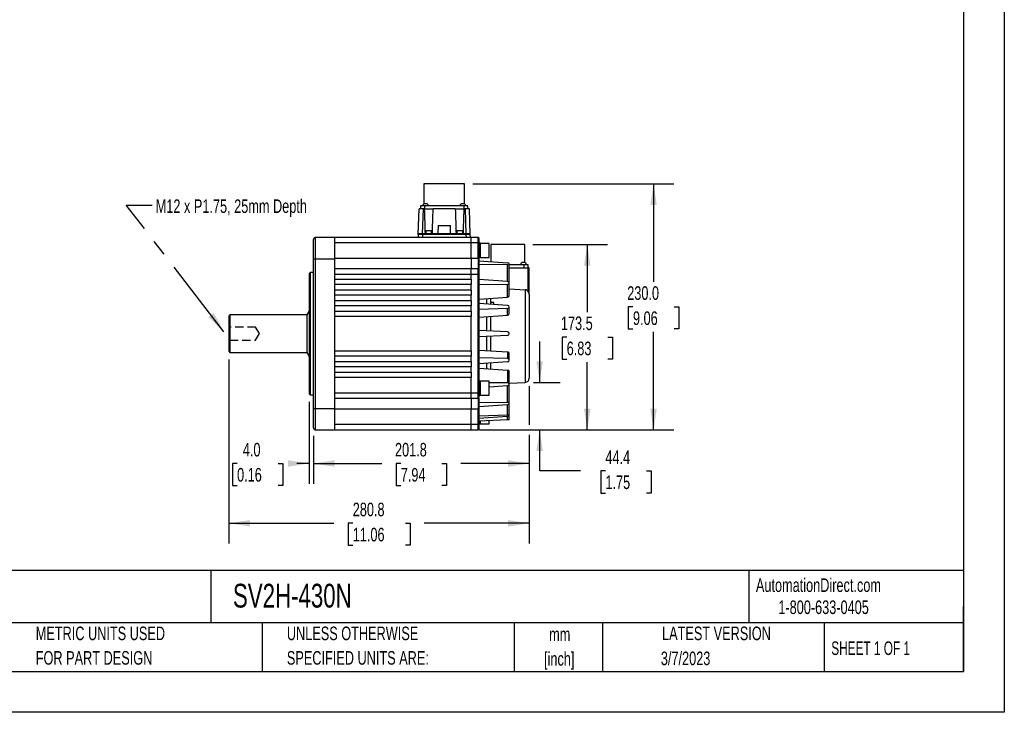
# Model space of a CAD drawing. Header units: millimetres. Extents: x 0 to 1676, y 0 to 1295.
# Tile 3 of 7: x 756 to 1676, y 0 to 648. Entities that reach past the tile are written whole.
import ezdxf

# ---------------------------------------------------------------- set-up
doc = ezdxf.new("R2010")
doc.units = ezdxf.units.MM
doc.header["$LTSCALE"] = 6
doc.linetypes.add('CENTERX2', pattern=[20.32, 12.7, -2.54, 2.54, -2.54])
doc.linetypes.add('HIDDEN', pattern=[1.905, 1.27, -0.635])
doc.layers.add('DIMENSIONS', color=140, linetype='Continuous', lineweight=25)
doc.layers.add('TEXT', color=140, linetype='Continuous', lineweight=25)
doc.layers.add('HIDDEN', color=102, linetype='HIDDEN')
doc.styles.add('SLDTEXTSTYLE0', font='TXT', dxfattribs={"width": 0.7})
doc.styles.add('SLDTEXTSTYLE1', font='TXT', dxfattribs={"width": 0.65})
doc.dimstyles.new('SLDDIMSTYLE1', dxfattribs={"dimtxt": 12.948047, "dimasz": 19.812, "dimexe": 0, "dimexo": 0.0625, "dimgap": 3.237012, "dimtad": 0, "dimtih": 1, "dimtoh": 1, "dimrnd": 1e-09, "dimzin": 12, "dimdsep": 46, "dimtxsty": 'SLDTEXTSTYLE0', "dimsah": 1, "dimcen": 0.09, "dimadec": 0, "dimazin": 3, "dimtfac": 1, "dimtmove": 0, "dimatfit": 0, "dimfxl": 0, "dimfrac": 2, "dimtolj": 1, "dimtzin": 12, "dimarcsym": 0})
doc.dimstyles.new('SLDDIMSTYLE3', dxfattribs={"dimtxt": 12.948047, "dimasz": 19.812, "dimexe": 0, "dimexo": 0.0625, "dimgap": 3.237012, "dimtad": 0, "dimtih": 1, "dimtoh": 1, "dimrnd": 1e-09, "dimzin": 4, "dimdsep": 46, "dimtxsty": 'SLDTEXTSTYLE0', "dimsah": 1, "dimcen": 0.09, "dimadec": 0, "dimazin": 1, "dimtfac": 1, "dimtofl": 0, "dimtmove": 0, "dimatfit": 3, "dimfxl": 0, "dimfrac": 2, "dimtolj": 1, "dimtzin": 12, "dimarcsym": 0})
doc.dimstyles.new('SLDDIMSTYLE5', dxfattribs={"dimtxt": 12.948047, "dimasz": 19.812, "dimexe": 0, "dimexo": 0.0625, "dimgap": 3.237012, "dimtad": 0, "dimtih": 1, "dimtoh": 1, "dimrnd": 1e-09, "dimzin": 4, "dimdsep": 46, "dimtxsty": 'SLDTEXTSTYLE0', "dimsah": 1, "dimcen": 0.09, "dimadec": 0, "dimazin": 1, "dimtfac": 1, "dimtmove": 0, "dimatfit": 0, "dimfxl": 0, "dimfrac": 2, "dimtolj": 1, "dimtzin": 12, "dimarcsym": 0})
doc.dimstyles.new('SLDDIMSTYLE8', dxfattribs={"dimtxt": 12.948047, "dimasz": 19.812, "dimexe": 0, "dimexo": 0.0625, "dimgap": 3.237012, "dimtad": 0, "dimtih": 1, "dimtoh": 1, "dimrnd": 1e-09, "dimzin": 12, "dimdsep": 46, "dimtxsty": 'SLDTEXTSTYLE0', "dimsah": 1, "dimcen": 0.09, "dimadec": 0, "dimazin": 3, "dimtfac": 1, "dimtofl": 0, "dimtmove": 0, "dimatfit": 3, "dimfxl": 0, "dimfrac": 2, "dimtolj": 1, "dimtzin": 12, "dimarcsym": 0})
doc.dimstyles.new('SLDDIMSTYLE9', dxfattribs={"dimtxt": 0.18, "dimasz": 19.812, "dimexe": 0, "dimexo": 0.0625, "dimgap": 0, "dimtad": 0, "dimtih": 1, "dimtoh": 1, "dimdec": 0, "dimrnd": 1e-09, "dimzin": 0, "dimdsep": 46, "dimtxsty": 'Standard', "dimsah": 1, "dimcen": 0.09, "dimadec": 0, "dimazin": 0, "dimtfac": 19.812, "dimtdec": 0, "dimtofl": 0, "dimtmove": 0, "dimatfit": 3, "dimfxl": 0, "dimfrac": 2, "dimtolj": 1, "dimtzin": 0, "dimarcsym": 0})

# ---------------------------------------------------------------- blocks, each defined once
blk = doc.blocks.new('SW_NOTE_0')
at = {"layer": 'TEXT', "color": 0, "linetype": 'CENTERX2', "lineweight": 18, "char_height": 11.2095, "attachment_point": 1, "style": 'SLDTEXTSTYLE0'}
for s, insert in [('SureServo2 HIGH INERTIA AC BRUSHLESS SERVO MOTOR, 3 kW, 3-PHASE INPUT, 24-BIT(16777216 PPR) ENCODER,', (0, 14.45)), ('FOR USE WITH SureServo2 SV2A-4300 3 kW DRIVE', (0, -2.76))]:
    blk.add_mtext(s, dxfattribs=dict(at, insert=insert))
blk = doc.blocks.new('SW_NOTE_0_1')
at = {"layer": 'TEXT', "color": 0, "linetype": 'CENTERX2', "lineweight": 18, "char_height": 12.7, "attachment_point": 2, "style": 'SLDTEXTSTYLE0'}
for s, insert in [('mm', (17.07, 16.37)), ('[inch]', (16.56, -6.56))]:
    blk.add_mtext(s, dxfattribs=dict(at, insert=insert))
blk = doc.blocks.new('SW_NOTE_0_2')
at = {"layer": 'TEXT', "color": 0, "linetype": 'CENTERX2', "lineweight": 18, "char_height": 12.7, "attachment_point": 1, "style": 'SLDTEXTSTYLE0'}
for s, insert in [('UNLESS OTHERWISE', (0, 16.37)), ('SPECIFIED UNITS ARE:', (0, -6.56))]:
    blk.add_mtext(s, dxfattribs=dict(at, insert=insert))
blk = doc.blocks.new('SW_NOTE_0_6')
at = {"layer": 'TEXT', "color": 0, "linetype": 'CENTERX2', "lineweight": 18, "char_height": 12.7, "attachment_point": 1, "style": 'SLDTEXTSTYLE0'}
for s, insert in [('METRIC UNITS USED', (0, 16.37)), ('FOR PART DESIGN', (0, -6.56))]:
    blk.add_mtext(s, dxfattribs=dict(at, insert=insert))
blk = doc.blocks.new('_D_17')
at = {"layer": 'DIMENSIONS'}
for p, q in [((1179.43, 494.16), (1367.53, 494.16)), ((1348.48, 494.16), (1348.48, 402.63)), ((1329.24, 379.15), (1324.89, 379.15)), ((1324.89, 379.15), (1324.89, 358.57)), ((1367.72, 379.15), (1372.06, 379.15)), ((1372.06, 379.15), (1372.06, 358.57)), ((1324.89, 358.57), (1329.24, 358.57)), ((1348.48, 264.14), (1348.48, 355.67)), ((1372.06, 358.57), (1367.72, 358.57)), ((1185.69, 264.14), (1367.53, 264.14))]:
    blk.add_line(p, q, dxfattribs=at)
for points in [[(1348.48, 494.16), (1345.43, 474.35), (1351.53, 474.35)], [(1348.48, 264.14), (1351.53, 283.95), (1345.43, 283.95)]]:
    blk.add_solid(points, dxfattribs=at)
at = {"layer": 'DIMENSIONS', "char_height": 12.7, "attachment_point": 1, "style": 'SLDTEXTSTYLE0'}
for s, insert in [('230.0', (1323.85, 398.42)), ('9.06', (1329.24, 374.94))]:
    blk.add_mtext(s, dxfattribs=dict(at, insert=insert))
blk = doc.blocks.new('_D_18')
at = {"layer": 'DIMENSIONS'}
for p, q in [((1235.76, 437.62), (1305.54, 437.62)), ((1286.49, 437.62), (1286.49, 374.36)), ((1267.25, 350.88), (1262.9, 350.88)), ((1262.9, 350.88), (1262.9, 330.3)), ((1305.73, 350.88), (1310.07, 350.88)), ((1310.07, 350.88), (1310.07, 330.3)), ((1262.9, 330.3), (1267.25, 330.3)), ((1286.49, 264.14), (1286.49, 327.4)), ((1310.07, 330.3), (1305.73, 330.3)), ((1185.69, 264.14), (1305.54, 264.14))]:
    blk.add_line(p, q, dxfattribs=at)
for points in [[(1286.49, 437.62), (1283.44, 417.81), (1289.54, 417.81)], [(1286.49, 264.14), (1289.54, 283.95), (1283.44, 283.95)]]:
    blk.add_solid(points, dxfattribs=at)
at = {"layer": 'DIMENSIONS', "char_height": 12.7, "attachment_point": 1, "style": 'SLDTEXTSTYLE0'}
for s, insert in [('173.5', (1261.86, 370.15)), ('6.83', (1267.25, 346.67))]:
    blk.add_mtext(s, dxfattribs=dict(at, insert=insert))
blk = doc.blocks.new('_D_19')
at = {"layer": 'DIMENSIONS'}
for p, q in [((1242.01, 308.54), (1242.01, 346.64)), ((1236.1, 308.54), (1261.06, 308.54)), ((1185.69, 264.14), (1261.06, 264.14)), ((1242.01, 225.68), (1242.01, 264.14)), ((1280.11, 225.68), (1242.01, 225.68)), ((1303.45, 225.68), (1299.1, 225.68)), ((1299.1, 225.68), (1299.1, 205.1)), ((1341.92, 225.68), (1346.27, 225.68)), ((1346.27, 225.68), (1346.27, 205.1)), ((1299.1, 205.1), (1303.45, 205.1)), ((1346.27, 205.1), (1341.92, 205.1))]:
    blk.add_line(p, q, dxfattribs=at)
for points in [[(1242.01, 308.54), (1245.06, 328.35), (1238.96, 328.35)], [(1242.01, 264.14), (1238.96, 244.33), (1245.06, 244.33)]]:
    blk.add_solid(points, dxfattribs=at)
at = {"layer": 'DIMENSIONS', "char_height": 12.7, "attachment_point": 1, "style": 'SLDTEXTSTYLE0'}
for s, insert in [('44.4', (1303.45, 244.95)), ('1.75', (1303.45, 221.47))]:
    blk.add_mtext(s, dxfattribs=dict(at, insert=insert))
blk = doc.blocks.new('_D_20')
at = {"layer": 'DIMENSIONS'}
for p, q in [((1026.47, 290.37), (1026.47, 213.65)), ((1030.47, 258.55), (1030.47, 213.65)), ((959.1, 232.7), (954.75, 232.7)), ((954.75, 232.7), (954.75, 212.12)), ((997.58, 232.7), (1001.93, 232.7)), ((1001.93, 232.7), (1001.93, 212.12)), ((1026.47, 232.7), (1015.12, 232.7)), ((1030.47, 232.7), (1068.57, 232.7)), ((954.75, 212.12), (959.1, 212.12)), ((1001.93, 212.12), (997.58, 212.12))]:
    blk.add_line(p, q, dxfattribs=at)
for points in [[(1026.47, 232.7), (1006.65, 235.74), (1006.65, 229.65)], [(1030.47, 232.7), (1050.28, 229.65), (1050.28, 235.74)]]:
    blk.add_solid(points, dxfattribs=at)
at = {"layer": 'DIMENSIONS', "char_height": 12.7, "attachment_point": 1, "style": 'SLDTEXTSTYLE0'}
for s, insert in [('4.0', (964.49, 251.97)), ('0.16', (959.1, 228.49))]:
    blk.add_mtext(s, dxfattribs=dict(at, insert=insert))
blk = doc.blocks.new('_D_21')
at = {"layer": 'DIMENSIONS'}
for p, q in [((951.47, 330.02), (951.47, 157.73)), ((1232.27, 304.91), (1232.27, 268.71)), ((1232.27, 259.57), (1232.27, 157.73)), ((951.47, 176.78), (1049.7, 176.78)), ((1067.24, 176.78), (1062.89, 176.78)), ((1062.89, 176.78), (1062.89, 156.2)), ((1116.49, 176.78), (1120.84, 176.78)), ((1120.84, 176.78), (1120.84, 156.2)), ((1232.27, 176.78), (1134.03, 176.78)), ((1062.89, 156.2), (1067.24, 156.2)), ((1120.84, 156.2), (1116.49, 156.2))]:
    blk.add_line(p, q, dxfattribs=at)
for points in [[(951.47, 176.78), (971.28, 173.73), (971.28, 179.83)], [(1232.27, 176.78), (1212.45, 179.83), (1212.45, 173.73)]]:
    blk.add_solid(points, dxfattribs=at)
at = {"layer": 'DIMENSIONS', "char_height": 12.7, "attachment_point": 1, "style": 'SLDTEXTSTYLE0'}
for s, insert in [('280.8', (1067.24, 196.05)), ('11.06', (1067.24, 172.57))]:
    blk.add_mtext(s, dxfattribs=dict(at, insert=insert))
blk = doc.blocks.new('_D_22')
at = {"layer": 'DIMENSIONS'}
for p, q in [((1232.27, 304.91), (1232.27, 268.71)), ((1030.47, 258.55), (1030.47, 213.65)), ((1232.27, 259.57), (1232.27, 213.65)), ((1030.47, 232.7), (1094.59, 232.7)), ((1112.13, 232.7), (1107.78, 232.7)), ((1107.78, 232.7), (1107.78, 212.12)), ((1150.6, 232.7), (1154.95, 232.7)), ((1154.95, 232.7), (1154.95, 212.12)), ((1232.27, 232.7), (1168.15, 232.7)), ((1107.78, 212.12), (1112.13, 212.12)), ((1154.95, 212.12), (1150.6, 212.12))]:
    blk.add_line(p, q, dxfattribs=at)
for points in [[(1030.47, 232.7), (1050.28, 229.65), (1050.28, 235.74)], [(1232.27, 232.7), (1212.45, 235.74), (1212.45, 229.65)]]:
    blk.add_solid(points, dxfattribs=at)
at = {"layer": 'DIMENSIONS', "char_height": 12.7, "attachment_point": 1, "style": 'SLDTEXTSTYLE0'}
for s, insert in [('201.8', (1106.74, 251.97)), ('7.94', (1112.13, 228.49))]:
    blk.add_mtext(s, dxfattribs=dict(at, insert=insert))

msp = doc.modelspace()

# ---------------------------------------------------------------- linework, layer by layer
at = {"color": 7, "linetype": 'Continuous'}
for p, q in [((1676.415, 1295.416), (1676.415, 0.016)), ((1676.415, 0.016), (0.015, 0.016))]:
    msp.add_line(p, q, dxfattribs=at)
for p, q in [((1133.726, 494.158), (1133.726, 475.538)), ((1171.806, 494.158), (1133.726, 494.158)), ((1171.806, 475.538), (1171.806, 494.158)), ((1128.429, 446.86), (1129.266, 470.838)), ((1133.264, 470.838), (1129.266, 470.838)), ((1130.541, 473.538), (1130.541, 470.838)), ((1134.541, 473.538), (1130.541, 473.538)), ((1132.443, 447.338), (1133.264, 470.838)), ((1134.151, 470.838), (1133.264, 470.838)), ((1135.306, 475.538), (1133.656, 475.538)), ((1134.541, 470.838), (1134.355, 470.838)), ((1134.541, 470.838), (1134.541, 473.538)), ((1170.991, 473.538), (1134.541, 473.538)), ((1134.541, 470.838), (1142.179, 470.838)), ((1136.956, 475.538), (1135.306, 475.538)), ((1163.151, 470.838), (1142.382, 470.838)), ((1163.354, 470.838), (1170.991, 470.838)), ((1170.226, 475.538), (1168.576, 475.538)), ((1171.876, 475.538), (1170.226, 475.538)), ((1170.991, 473.538), (1170.991, 470.838)), ((1174.991, 473.538), (1170.991, 473.538)), ((1171.178, 470.838), (1170.991, 470.838)), ((1172.269, 470.838), (1171.382, 470.838)), ((1172.269, 470.838), (1173.09, 447.338)), ((1176.266, 470.838), (1172.269, 470.838)), ((1174.991, 470.838), (1174.991, 473.538)), ((1177.104, 446.855), (1176.266, 470.838)), ((1147.046, 455.338), (1146.766, 447.338)), ((1147.046, 455.338), (1158.487, 455.338)), ((1158.766, 447.338), (1158.487, 455.338)), ((1030.466, 424.107), (1030.466, 442.106)), ((1050.466, 444.138), (1032.463, 444.107)), ((1050.466, 424.138), (1050.466, 444.138)), ((1178.066, 444.138), (1050.466, 444.138)), ((1128.266, 444.138), (1127.466, 444.138)), ((1128.266, 445.358), (1128.266, 444.138)), ((1128.377, 445.358), (1128.266, 445.358)), ((1128.429, 446.855), (1128.334, 444.138)), ((1132.427, 447.338), (1128.929, 447.338)), ((1132.427, 446.855), (1132.332, 444.138)), ((1132.427, 447.338), (1132.427, 446.855)), ((1173.106, 447.338), (1132.427, 447.338)), ((1173.106, 446.855), (1132.427, 446.855)), ((1135.516, 450.338), (1135.516, 447.338)), ((1141.016, 450.338), (1135.516, 450.338)), ((1141.016, 447.338), (1141.016, 450.338)), ((1164.516, 450.338), (1164.516, 447.338)), ((1170.016, 450.338), (1164.516, 450.338)), ((1170.016, 447.338), (1170.016, 450.338)), ((1173.106, 447.338), (1173.106, 446.855)), ((1176.604, 447.338), (1173.106, 447.338)), ((1173.106, 446.855), (1173.201, 444.138)), ((1177.199, 444.138), (1177.104, 446.855)), ((1177.266, 445.358), (1177.156, 445.358)), ((1177.266, 444.138), (1177.266, 445.358)), ((1178.066, 444.138), (1177.266, 444.138)), ((1184.568, 444.127), (1178.066, 444.138)), ((1184.569, 443.941), (1184.568, 444.127)), ((1185.566, 439.127), (1185.566, 442.817)), ((1178.066, 439.138), (1050.466, 439.138)), ((1178.066, 424.838), (1178.066, 439.138)), ((1184.568, 439.127), (1178.066, 439.138)), ((1184.568, 424.838), (1184.568, 439.127)), ((1185.566, 439.127), (1184.568, 439.127)), ((1185.566, 424.838), (1185.566, 439.127)), ((1186.666, 438.607), (1185.566, 438.607)), ((1186.666, 425.207), (1186.666, 438.607)), ((1194.666, 438.407), (1186.666, 438.407)), ((1194.666, 425.407), (1194.666, 438.407)), ((1196.391, 437.619), (1196.391, 421.448)), ((1212.266, 437.619), (1196.391, 437.619)), ((1228.141, 437.619), (1212.266, 437.619)), ((1228.141, 420.569), (1228.141, 437.619)), ((1030.466, 284.169), (1030.466, 424.107)), ((1030.466, 424.107), (1032.463, 424.107)), ((1032.463, 424.107), (1050.466, 424.138)), ((1032.463, 284.169), (1032.463, 424.107)), ((1050.466, 424.838), (1178.066, 424.838)), ((1050.466, 409.838), (1050.466, 424.138)), ((1178.066, 424.838), (1178.066, 414.838)), ((1178.066, 424.838), (1184.568, 424.838)), ((1184.568, 424.838), (1184.568, 414.827)), ((1185.566, 424.838), (1184.568, 424.838)), ((1185.566, 425.207), (1186.666, 425.207)), ((1185.566, 414.103), (1185.566, 424.838)), ((1186.666, 425.407), (1194.666, 425.407)), ((1178.066, 414.838), (1050.466, 414.838)), ((1184.568, 414.827), (1178.066, 414.838)), ((1185.566, 422.241), (1212.036, 420.303)), ((1212.036, 418.407), (1185.566, 418.714)), ((1212.036, 402.826), (1212.036, 418.407)), ((1213.566, 403.057), (1213.566, 419.29)), ((1227.316, 418.569), (1213.566, 418.569)), ((1213.566, 415.569), (1231.266, 415.569)), ((1231.266, 415.369), (1213.566, 415.369)), ((1227.316, 418.569), (1227.316, 415.569)), ((1231.316, 418.569), (1227.316, 418.569)), ((1231.266, 415.569), (1231.266, 415.369)), ((1232.066, 415.569), (1231.266, 415.569)), ((1231.266, 393.614), (1231.266, 415.369)), ((1232.266, 415.369), (1231.266, 415.369)), ((1231.316, 415.569), (1231.316, 418.569)), ((1232.266, 415.369), (1232.066, 415.569)), ((1232.266, 391.154), (1232.266, 415.369)), ((1027.466, 411.288), (1026.466, 410.288)), ((1026.466, 410.288), (1026.466, 354.138)), ((1030.466, 411.288), (1027.466, 411.288)), ((1027.466, 411.288), (1027.466, 296.988)), ((1050.466, 405.138), (1050.466, 409.838)), ((1050.466, 409.838), (1178.066, 409.838)), ((1050.466, 405.138), (1178.066, 405.138)), ((1050.466, 400.138), (1050.466, 405.138)), ((1178.066, 405.138), (1178.066, 409.838)), ((1178.066, 409.838), (1184.568, 409.829)), ((1178.066, 405.138), (1178.066, 400.138)), ((1184.568, 298.449), (1184.568, 409.829)), ((1185.566, 409.827), (1185.566, 413.515)), ((1185.566, 298.449), (1185.566, 409.827)), ((1050.466, 395.138), (1050.466, 400.138)), ((1178.066, 400.138), (1050.466, 400.138)), ((1178.066, 395.138), (1178.066, 400.138)), ((1212.036, 402.826), (1185.566, 404.763)), ((1212.036, 400.216), (1185.566, 399.909)), ((1212.036, 388.328), (1212.036, 400.216)), ((1213.566, 389.68), (1213.566, 401.474)), ((1213.566, 395.986), (1228.476, 395.121)), ((1050.466, 395.138), (1178.066, 395.138)), ((1050.466, 390.138), (1050.466, 395.138)), ((1050.466, 385.138), (1050.466, 390.138)), ((1178.066, 390.138), (1050.466, 390.138)), ((1178.066, 395.138), (1178.066, 390.138)), ((1178.066, 385.138), (1178.066, 390.138)), ((1185.566, 386.39), (1212.036, 388.328)), ((1192.566, 381.868), (1192.566, 386.903)), ((1196.266, 381.624), (1196.266, 387.174)), ((1228.476, 395.121), (1228.476, 308.536)), ((1232.266, 391.154), (1232.266, 312.532)), ((1050.466, 380.138), (1050.466, 385.138)), ((1050.466, 385.138), (1178.066, 385.138)), ((1050.466, 375.138), (1050.466, 380.138)), ((1178.066, 380.138), (1050.466, 380.138)), ((1178.066, 385.138), (1178.066, 380.138)), ((1178.066, 375.138), (1178.066, 380.138)), ((1212.036, 380.583), (1185.566, 382.331)), ((1212.036, 377.515), (1185.566, 376.624)), ((1199.266, 383.388), (1196.266, 383.388)), ((1199.266, 381.426), (1199.266, 383.388)), ((1212.036, 371.265), (1212.036, 377.515)), ((1213.566, 372.823), (1213.566, 379.024)), ((952.466, 371.638), (951.396, 370.567)), ((1024.466, 371.638), (952.4, 371.638)), ((952.466, 371.638), (952.466, 336.638)), ((1026.466, 375.388), (1024.466, 371.638)), ((1024.466, 371.638), (1024.466, 336.638)), ((1050.466, 370.138), (1050.466, 375.138)), ((1050.466, 375.138), (1178.066, 375.138)), ((1050.466, 338.138), (1050.466, 370.138)), ((1178.066, 370.138), (1050.466, 370.138)), ((1178.066, 375.138), (1178.066, 370.138)), ((1178.066, 338.138), (1178.066, 370.138)), ((1185.566, 369.517), (1212.036, 371.265)), ((1192.566, 356.771), (1192.566, 369.979)), ((1196.266, 356.577), (1196.266, 370.223)), ((1026.466, 354.138), (1026.466, 297.988)), ((1212.036, 355.751), (1185.566, 357.138)), ((1212.036, 352.525), (1185.566, 351.138)), ((1192.566, 338.297), (1192.566, 351.505)), ((1196.266, 338.053), (1196.266, 351.699)), ((951.396, 337.709), (952.466, 336.638)), ((952.466, 336.638), (1024.466, 336.638)), ((1024.466, 336.638), (1026.466, 332.888)), ((1050.466, 333.138), (1050.466, 338.138)), ((1050.466, 338.138), (1178.066, 338.138)), ((1050.466, 328.138), (1050.466, 333.138)), ((1178.066, 333.138), (1050.466, 333.138)), ((1178.066, 338.138), (1178.066, 333.138)), ((1178.066, 328.138), (1178.066, 333.138)), ((1185.566, 338.759), (1212.036, 337.011)), ((1212.036, 330.761), (1185.566, 331.652)), ((1212.036, 337.011), (1212.036, 330.761)), ((1213.566, 329.252), (1213.566, 335.452)), ((1050.466, 328.138), (1178.066, 328.138)), ((1050.466, 323.138), (1050.466, 328.138)), ((1050.466, 318.138), (1050.466, 323.138)), ((1178.066, 323.138), (1050.466, 323.138)), ((1178.066, 328.138), (1178.066, 323.138)), ((1178.066, 318.138), (1178.066, 323.138)), ((1212.036, 327.693), (1185.566, 325.945)), ((1192.566, 321.373), (1192.566, 326.408)), ((1196.266, 321.102), (1196.266, 326.652)), ((1050.466, 313.138), (1050.466, 318.138)), ((1050.466, 318.138), (1178.066, 318.138)), ((1050.466, 298.438), (1050.466, 313.138)), ((1178.066, 313.138), (1050.466, 313.138)), ((1178.066, 318.138), (1178.066, 313.138)), ((1178.066, 298.44), (1178.066, 313.138)), ((1185.566, 321.886), (1212.036, 319.948)), ((1212.036, 319.948), (1212.036, 308.06)), ((1213.566, 306.802), (1213.566, 318.596)), ((1186.666, 309.838), (1185.566, 309.838)), ((1186.666, 296.438), (1186.666, 309.838)), ((1194.666, 309.638), (1186.666, 309.638)), ((1194.666, 296.638), (1194.666, 309.638)), ((1212.036, 308.06), (1194.666, 308.261)), ((1212.036, 305.45), (1194.666, 304.179)), ((1212.036, 289.869), (1212.036, 305.45)), ((1213.566, 307.754), (1228.476, 308.536)), ((1213.566, 288.986), (1213.566, 305.219)), ((1026.466, 297.988), (1027.466, 296.988)), ((1027.466, 296.988), (1030.466, 296.988)), ((1178.066, 298.44), (1050.466, 298.438)), ((1050.466, 284.138), (1050.466, 298.438)), ((1184.568, 298.449), (1178.066, 298.44)), ((1185.566, 294.605), (1185.566, 298.449)), ((1185.566, 296.438), (1186.666, 296.438)), ((1186.666, 296.638), (1194.666, 296.638)), ((1178.066, 293.438), (1050.466, 293.438)), ((1184.568, 293.449), (1178.066, 293.438)), ((1178.066, 293.438), (1178.066, 283.438)), ((1184.568, 293.449), (1184.568, 283.438)), ((1185.566, 283.438), (1185.566, 294.173)), ((1212.036, 289.869), (1185.566, 289.562)), ((1185.566, 286.035), (1212.036, 287.973)), ((1212.036, 277.969), (1212.036, 287.973)), ((1213.566, 277.547), (1213.566, 288.986)), ((1030.466, 284.169), (1032.463, 284.169)), ((1030.466, 266.169), (1030.466, 284.169)), ((1032.463, 284.169), (1050.466, 284.138)), ((1050.466, 264.138), (1050.466, 284.138)), ((1178.066, 283.438), (1050.466, 283.438)), ((1184.568, 283.438), (1178.066, 283.438)), ((1178.066, 269.138), (1178.066, 283.438)), ((1184.568, 283.438), (1185.566, 283.438)), ((1184.568, 269.149), (1184.568, 283.438)), ((1185.566, 269.149), (1185.566, 283.438)), ((1212.036, 277.969), (1185.566, 277.078)), ((1185.566, 275.224), (1212.036, 276.972)), ((1212.036, 273.525), (1212.036, 276.972)), ((1213.566, 273.605), (1213.566, 277.547)), ((1178.066, 269.138), (1050.466, 269.138)), ((1184.568, 269.149), (1178.066, 269.138)), ((1185.566, 269.149), (1184.568, 269.149)), ((1212.036, 273.525), (1185.566, 272.138)), ((1185.566, 269.669), (1186.666, 269.669)), ((1185.566, 265.461), (1185.566, 269.149)), ((1186.666, 269.669), (1186.666, 272.196)), ((1186.666, 269.869), (1194.666, 269.869)), ((1194.666, 269.869), (1194.666, 272.615)), ((1213.566, 273.605), (1212.036, 273.525)), ((1032.463, 264.169), (1050.466, 264.138)), ((1050.466, 264.138), (1178.066, 264.138)), ((1178.066, 264.138), (1184.568, 264.149)), ((1184.568, 264.149), (1184.569, 264.336)), ((1185.566, 265.149), (1185.566, 265.38))]:
    msp.add_line(p, q)
at = {"flags": 128}
for points in [[(1032.463, 424.107), (1032.462, 428.008), (1032.462, 431.76), (1032.461, 435.218), (1032.461, 438.249), (1032.461, 440.736), (1032.462, 442.584), (1032.462, 443.722), (1032.463, 444.107)], [(1184.568, 439.127), (1184.569, 441.04), (1184.569, 442.662), (1184.569, 443.746), (1184.569, 443.941)], [(1185.551, 443.303), (1185.499, 443.41), (1185.474, 443.387)], [(1185.499, 442.775), (1185.551, 442.994), (1185.564, 443.036)], [(1184.568, 409.829), (1184.569, 411.742), (1184.569, 413.363), (1184.569, 414.446), (1184.568, 414.827)], [(1226.946, 420.569), (1226.339, 420.569), (1226.041, 420.569), (1225.78, 420.569), (1225.78, 420.569), (1225.778, 420.569), (1225.773, 420.569), (1225.753, 420.569), (1225.566, 420.569), (1225.391, 420.569), (1225.296, 420.569), (1225.297, 420.569)], [(1228.596, 420.569), (1228.471, 420.569), (1228.113, 420.569), (1227.578, 420.569), (1226.946, 420.569)], [(1185.551, 414.004), (1185.498, 414.111), (1185.473, 414.089)], [(1185.498, 413.468), (1185.551, 413.692), (1185.564, 413.736)], [(951.466, 370.638), (951.466, 370.484), (951.466, 370.026), (951.466, 369.271), (951.466, 368.234), (951.466, 366.934), (951.467, 365.396), (951.467, 363.648), (951.467, 361.722), (951.467, 359.655), (951.467, 357.485), (951.467, 355.253), (951.467, 353), (951.467, 350.768), (951.467, 348.599), (951.467, 346.534), (951.467, 344.61), (951.467, 342.863), (951.467, 341.327), (951.467, 340.03), (951.467, 338.996), (951.467, 338.244), (951.467, 337.788), (951.467, 337.639)], [(1184.568, 293.449), (1184.569, 293.83), (1184.569, 294.914), (1184.569, 296.536), (1184.568, 298.449)], [(1185.566, 298.449), (1185.491, 298.449), (1185.274, 298.449), (1184.95, 298.449), (1184.568, 298.449)], [(1032.463, 264.169), (1032.462, 264.554), (1032.462, 265.692), (1032.461, 267.54), (1032.461, 270.027), (1032.461, 273.058), (1032.462, 276.516), (1032.462, 280.268), (1032.463, 284.169)], [(1184.569, 264.336), (1184.569, 264.531), (1184.569, 265.614), (1184.569, 267.236), (1184.568, 269.149)], [(1185.473, 264.887), (1185.498, 264.865), (1185.551, 264.972)], [(1185.564, 265.24), (1185.551, 265.284), (1185.498, 265.507)]]:
    msp.add_lwpolyline(points, dxfattribs=at)
for centre, radius, start, end in [((1135.055, 473.466), 2.5, 124.027171, 178.351241), ((1135.558, 473.466), 2.5, 1.648759, 55.972829), ((1169.975, 473.466), 2.5, 124.027171, 178.351241), ((1170.478, 473.466), 2.5, 1.648759, 55.972829), ((1032.466, 442.107), 2, 90.100004, 180.00098), ((1128.929, 446.838), 0.5, 144.012931, 178.020224), ((1130.428, 213.612), 233.252, 89.509016, 90.490989), ((1128.907, 446.899), 0.439, 87.233557, 148.804938), ((1175.105, 213.602), 233.262, 89.509042, 90.490969), ((1176.618, 446.878), 0.46, 28.043854, 91.693571), ((1184.567, 443.031), 1.004, 21.807418, 89.936834), ((1184.567, 413.73), 1.004, 21.957579, 90.415956), ((1184.566, 413.827), 1, 359.998688, 89.9), ((1226.695, 418.497), 2.5, 124.006679, 178.351241), ((1227.198, 418.497), 2.5, 1.648759, 55.971014), ((1185.172, 449.3), 39.475, 269.122918, 270.571873), ((1228.195, 391.262), 3.869, 37.447479, 85.835462), ((1228.248, 390.954), 4.024, 2.856411, 41.388335), ((1211.951, 354.138), 1.615, 273, 87), ((1228.266, 312.53), 4, 273, 360), ((1184.566, 294.449), 1, 270.099997, 0), ((1032.466, 266.169), 2, 179.999018, 269.899996), ((1184.567, 265.246), 1.004, 269.591248, 338.045532), ((1184.567, 265.245), 1.004, 270.063166, 338.192582)]:
    msp.add_arc(centre, radius, start, end)
for centre, major_axis, ratio, start_param, end_param in [((1138.266, 672.736), (0, 269.246), 0.0231032, 2.4186569, 2.5628437), ((1138.266, 672.736), (0, 269.246), 0.0231032, 3.7203416, 3.8645284), ((1167.266, 672.736), (0, 269.246), 0.0231032, 2.4186569, 2.5628437), ((1167.266, 672.736), (0, 269.246), 0.0231032, 3.7203416, 3.8645284), ((1178.062, 439.138), (0.004, 5), 0.0008727, 4.7123906, 6.2831816), ((1178.062, 409.838), (0.004, 5), 0.0008727, 4.7123901, 6.2831862), ((1211.951, 419.359), (1.614, -0.104), 0.5861776, 4.8026483, 7.8395212), ((1211.951, 401.524), (1.611, -0.143), 0.8068124, 4.8361941, 7.873067), ((1211.951, 402.989), (1.614, 0.104), 0.5861776, 5.4872209, 6.2452859), ((1211.951, 389.63), (1.611, 0.143), 0.8068124, 4.6933036, 6.21174), ((1211.951, 379.05), (1.595, -0.264), 0.9485156, 4.9203735, 7.9572464), ((1211.951, 372.797), (1.595, 0.264), 0.9485156, 4.6091242, 6.1275607), ((1211.951, 335.479), (1.595, -0.264), 0.9485156, 0.1556246, 1.6740611), ((1211.951, 329.226), (1.595, 0.264), 0.9485156, 4.6091242, 7.6459971), ((1211.951, 318.646), (1.611, -0.143), 0.8068124, 0.0714453, 1.5898817), ((1211.951, 306.752), (1.611, 0.143), 0.8068124, 4.6933036, 7.7301765), ((1211.951, 305.287), (1.614, -0.104), 0.5861776, 0.0378994, 0.7959644), ((1178.062, 298.438), (-0.004, 5), 0.0008727, 3.1415914, 4.7128483), ((1211.951, 288.917), (1.614, 0.104), 0.5861776, 4.7268494, 7.7637223), ((1211.951, 277.466), (1.615, 0.089), 0.3081708, 4.7477737, 7.7846466), ((1178.062, 269.138), (-0.004, 5), 0.0008727, 3.1415986, 4.7123875)]:
    msp.add_ellipse(centre, major_axis=major_axis, ratio=ratio, start_param=start_param, end_param=end_param)
at = {"layer": 'HIDDEN'}
for p, q in [((976.466, 360.138), (952.466, 360.138)), ((979.931, 354.138), (976.466, 360.138)), ((976.466, 348.138), (979.931, 354.138)), ((952.466, 348.138), (976.466, 348.138))]:
    msp.add_line(p, q, dxfattribs=at)
at = {"layer": 'TEXT'}
for p, q in [((1638.3, 1257.3), (1638.3, 38.1)), ((1638.3, 132.757), (38.1, 132.757)), ((934.553, 132.757), (934.553, 83.82)), ((1437.452, 132.757), (1437.452, 83.82)), ((1638.3, 38.1), (1638.3, 99.06)), ((1638.3, 83.82), (38.1, 83.82)), ((982.681, 83.82), (982.681, 38.1)), ((1218.146, 83.82), (1218.146, 38.1)), ((1300.873, 83.82), (1300.873, 38.1)), ((1508.092, 83.82), (1508.092, 38.1)), ((38.1, 38.1), (1638.3, 38.1))]:
    msp.add_line(p, q, dxfattribs=at)

# ---------------------------------------------------------------- block references
at = {"layer": 'TEXT', "linetype": 'CENTERX2', "lineweight": 18}
for name, p in [('SW_NOTE_0', (42.952, 109.051)), ('SW_NOTE_0_6', (770.87, 63.813)), ('SW_NOTE_0_2', (1005.647, 63.813)), ('SW_NOTE_0_1', (1243.717, 62.946))]:
    msp.add_blockref(name, p, dxfattribs=at)

# ---------------------------------------------------------------- texts
for s, insert, char_height, attachment_point, style in [('M12 x P1.75, 25mm Depth', (883.022, 479.686), 12.7, 1, 'SLDTEXTSTYLE0'), ('SV2H-430N', (955.246, 120.201), 22.225, 1, 'SLDTEXTSTYLE0'), ('AutomationDirect.com', (1444.17, 125.259), 12.7, 1, 'SLDTEXTSTYLE0'), ('1-800-633-0405', (1465.149, 104.622), 12.7, 1, 'SLDTEXTSTYLE0'), ('LATEST VERSION', (1407.313, 80.184), 12.7, 2, 'SLDTEXTSTYLE0'), ('SHEET 1 OF 1', (1514.648, 66.309), 12.7, 1, 'SLDTEXTSTYLE1'), ('3/7/2023', (1378.435, 56.82), 12.7, 2, 'SLDTEXTSTYLE0')]:
    msp.add_mtext(s, dxfattribs=dict(at, insert=insert, char_height=char_height, attachment_point=attachment_point, style=style))

# ---------------------------------------------------------------- dimensions: what is measured, and where the dimension line sits
at = {"layer": 'DIMENSIONS'}
for base, p1, p2, angle, dimstyle, picture, middle in [((1348.478, 264.138), (1171.806, 494.158), (1178.066, 264.138), 90, 'SLDDIMSTYLE3', '_D_17', (1348.478, 379.148)), ((1286.489, 264.138), (1228.141, 437.619), (1178.066, 264.138), 90, 'SLDDIMSTYLE8', '_D_18', (1286.489, 350.878)), ((1242.01, 264.138), (1228.476, 308.536), (1178.066, 264.138), 90, 'SLDDIMSTYLE1', '_D_19', (1242.01, 225.68)), ((1232.266, 176.778), (951.466, 337.637), (1232.266, 312.53), 0, 'SLDDIMSTYLE8', '_D_21', (1091.866, 176.778)), ((1232.266, 232.696), (1030.466, 266.169), (1232.266, 312.53), 0, 'SLDDIMSTYLE8', '_D_22', (1131.366, 232.696))]:
    dim = msp.add_linear_dim(base=base, p1=p1, p2=p2, angle=angle, dimstyle=dimstyle, dxfattribs=at)
    dim.commit()
    dim.dimension.update_dxf_attribs({"geometry": picture, "text_midpoint": middle, "dimtype": 160})
dim = msp.add_linear_dim(base=(1030.466, 232.696), p1=(1026.466, 297.988), p2=(1030.466, 266.169), dimstyle='SLDDIMSTYLE5', dxfattribs=at)
dim.commit()
dim.dimension.update_dxf_attribs({"geometry": '_D_20', "text_midpoint": (978.34, 232.696), "dimtype": 160})

# ---------------------------------------------------------------- leaders
at = {"layer": 'TEXT', "linetype": 'CENTERX2', "lineweight": 18}
msp.add_leader([(946.787, 355.903), (855.557, 474.38), (879.857, 474.38)], dimstyle='SLDDIMSTYLE9', dxfattribs=at)

doc.saveas('drawing.dxf')
